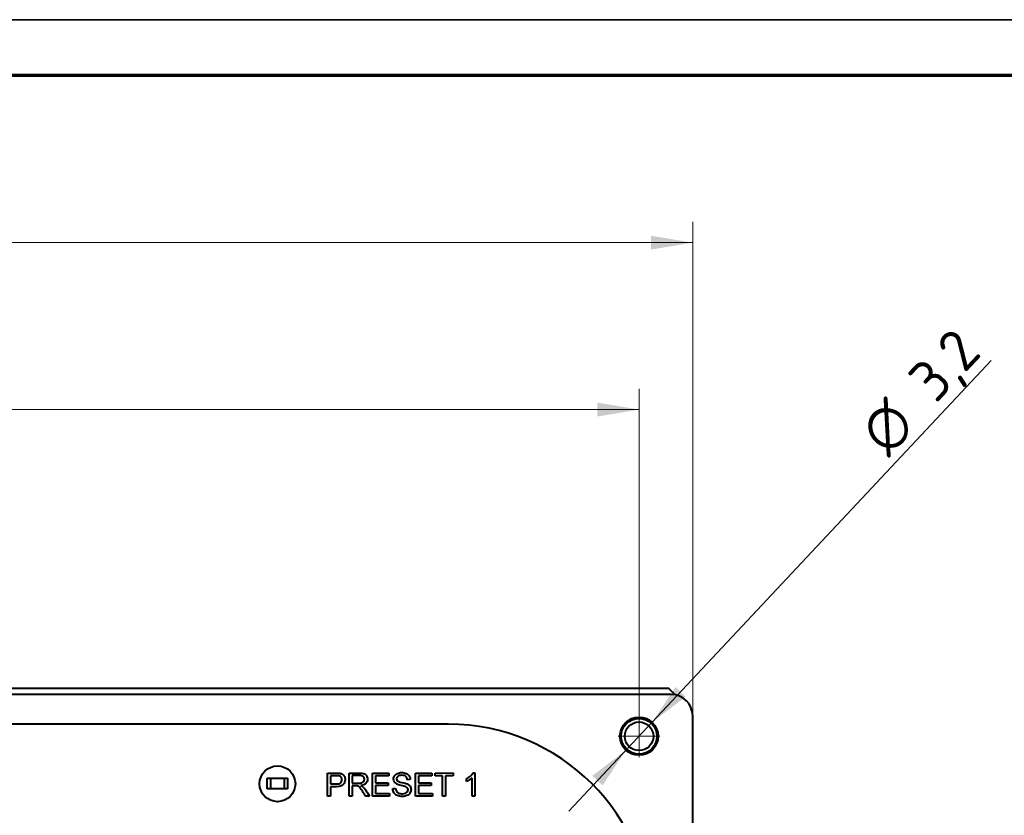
# Model space of a CAD drawing. Header units: millimetres. Extents: x 0 to 420, y -2 to 296.
# Tile 29 of 32: x 177 to 260, y 230 to 296. Entities that reach past the tile are written whole.
import ezdxf
from ezdxf.enums import TextEntityAlignment as Align
from ezdxf.lldxf.tags import DXFTag

# ---------------------------------------------------------------- set-up
doc = ezdxf.new("R2010")
doc.units = ezdxf.units.MM
for name, color, linetype in [('__NAS04_PROGETTI', 7, 'Continuous'), ('_Translation', 7, 'Continuous'), ('Default', 7, 'Continuous'), ('DV1_Predefinito', 7, 'Continuous'), ('GU000075.00.00', 7, 'Continuous'), ('ME001036.00.04', 7, 'Continuous'), ('ME001037.00.00', 7, 'Continuous'), ('Predefinito', 7, 'Continuous'), ('VI000092', 7, 'Continuous')]:
    doc.layers.add(name, color=color, linetype=linetype)
doc.styles.add('SEACAD_Solid_Edge_ISO', font='txt')
doc.styles.add('SEACAD_Solid_Edge_ISO1_SymbolsI', font='semeci1.ttf')
doc.styles.add('SEACAD_Solid_Edge_ISOI', font='seisoi.ttf')
tags = doc.linetypes.add('CENTER2', pattern=[28.575, 19.05, -3.175, 3.175, -3.175]).pattern_tags.tags
tags[10:11] = [DXFTag(74, 4), DXFTag(75, 0), DXFTag(340, '0'), DXFTag(46, 0.0), DXFTag(50, 0.0), DXFTag(44, 0.0), DXFTag(45, 0.0)]
tags[8:9] = [DXFTag(74, 4), DXFTag(75, 0), DXFTag(340, '0'), DXFTag(46, 0.0), DXFTag(50, 0.0), DXFTag(44, 0.0), DXFTag(45, 0.0)]
tags[6:7] = [DXFTag(74, 4), DXFTag(75, 0), DXFTag(340, '0'), DXFTag(46, 0.0), DXFTag(50, 0.0), DXFTag(44, 0.0), DXFTag(45, 0.0)]
tags[4:5] = [DXFTag(74, 4), DXFTag(75, 0), DXFTag(340, '0'), DXFTag(46, 0.0), DXFTag(50, 0.0), DXFTag(44, 0.0), DXFTag(45, 0.0)]
doc.dimstyles.new('ISO', dxfattribs={"dimtxt": 3.5, "dimasz": 3.5, "dimexe": 1.75, "dimexo": 0, "dimgap": 0.875, "dimtad": 1, "dimtxsty": 'SEACAD_Solid_Edge_ISO', "dimblk1": '_SE_FILLED', "dimblk2": '_SE_FILLED', "dimsah": 1, "dimcen": 1.75, "dimadec": 1, "dimazin": 0, "dimtfac": 0.5, "dimtdec": 3, "dimtmove": 0, "dimatfit": 3, "dimfxl": 1, "dimarcsym": 0})

# ---------------------------------------------------------------- blocks, each defined once
blk = doc.blocks.new('SE')
at = {"layer": '__NAS04_PROGETTI', "color": 7, "linetype": 'Continuous', "lineweight": 40}
for p, q in [((197.787, 231.733), (197.787, 232.634)), ((197.787, 232.634), (198.088, 232.634)), ((198.088, 232.634), (199.187, 232.634)), ((198.088, 231.733), (198.088, 232.634)), ((199.187, 232.634), (199.488, 232.634)), ((199.187, 232.634), (199.187, 231.733)), ((199.488, 232.634), (199.488, 231.733)), ((198.088, 231.733), (197.787, 231.733)), ((199.187, 231.733), (198.088, 231.733)), ((199.488, 231.733), (199.187, 231.733))]:
    blk.add_line(p, q, dxfattribs=at)
at = {"layer": 'DV1_Predefinito', "color": 7, "linetype": 'CENTER2', "lineweight": 18}
for p, q in [((228.975, 237.902), (228.975, 234.402)), ((230.725, 236.152), (227.225, 236.152))]:
    blk.add_line(p, q, dxfattribs=at)
at = {"layer": 'GU000075.00.00', "color": 7, "linetype": 'Continuous', "lineweight": 40}
for p, q in [((231.675, 239.652), (108.275, 239.652)), ((212.975, 237.161), (126.975, 237.161)), ((233.475, 164.452), (233.475, 237.852))]:
    blk.add_line(p, q, dxfattribs=at)
blk.add_circle((228.975, 236.152), 1.6, dxfattribs=at)
for centre, radius in [((231.675, 237.852), 1.8), ((212.975, 220.152), 17.009)]:
    blk.add_arc(centre, radius, 0, 90, dxfattribs=at)
at = {"layer": 'ME001036.00.04', "color": 7, "linetype": 'Continuous', "lineweight": 40}
for p, q in [((231.475, 240.152), (108.475, 240.152)), ((232.006, 239.621), (231.475, 240.152))]:
    blk.add_line(p, q, dxfattribs=at)
blk.add_circle((198.638, 232.161), 1.5, dxfattribs=at)
at = {"layer": 'ME001037.00.00', "color": 7, "linetype": 'Continuous', "lineweight": 40}
for p, q in [((202.833, 231.134), (202.833, 233.068)), ((204.647, 231.134), (204.646, 233.068)), ((206.6, 231.134), (206.6, 233.068)), ((206.6, 233.068), (207.995, 233.068)), ((207.995, 233.068), (207.995, 232.842)), ((210.207, 233.068), (211.602, 233.068)), ((210.207, 231.134), (210.207, 233.068)), ((211.602, 233.068), (211.602, 232.842)), ((211.856, 233.068), (213.382, 233.069)), ((211.856, 232.842), (211.856, 233.068)), ((213.382, 233.069), (213.382, 232.842)), ((215.047, 233.074), (215.199, 233.074)), ((215.199, 233.074), (215.199, 231.134)), ((203.088, 232.842), (203.088, 232.146)), ((204.9, 232.856), (204.9, 232.214)), ((207.995, 232.842), (206.854, 232.842)), ((206.854, 232.842), (206.854, 232.247)), ((206.854, 232.247), (207.921, 232.247)), ((207.921, 232.247), (207.921, 232.019)), ((209.785, 232.524), (209.539, 232.506)), ((210.461, 232.842), (210.461, 232.247)), ((211.602, 232.842), (210.461, 232.842)), ((210.461, 232.247), (211.529, 232.247)), ((211.529, 232.247), (211.529, 232.019)), ((212.492, 232.842), (211.856, 232.842)), ((212.492, 231.134), (212.492, 232.842)), ((212.747, 232.842), (212.747, 231.134)), ((213.382, 232.842), (212.747, 232.842)), ((214.487, 232.359), (214.487, 232.588)), ((214.963, 231.134), (214.963, 232.645)), ((203.088, 231.919), (203.088, 231.134)), ((204.9, 231.992), (204.9, 231.134)), ((207.921, 232.019), (206.854, 232.019)), ((206.854, 232.019), (206.854, 231.361)), ((206.854, 231.361), (208.04, 231.361)), ((208.04, 231.361), (208.04, 231.134)), ((208.308, 231.756), (208.549, 231.778)), ((210.461, 232.019), (210.461, 231.361)), ((211.529, 232.019), (210.461, 232.019)), ((210.461, 231.361), (211.647, 231.361)), ((211.647, 231.361), (211.647, 231.134)), ((203.088, 231.134), (202.833, 231.134)), ((204.9, 231.134), (204.647, 231.134)), ((206.346, 231.134), (206.027, 231.134)), ((208.04, 231.134), (206.6, 231.134)), ((211.647, 231.134), (210.207, 231.134)), ((212.747, 231.134), (212.492, 231.134)), ((215.199, 231.134), (214.963, 231.134))]:
    blk.add_line(p, q, dxfattribs=at)
for points, knots in [([(202.833, 233.068), (203.077, 233.068), (203.32, 233.068), (203.563, 233.068), (203.692, 233.068), (203.79, 233.062), (203.857, 233.05), (203.952, 233.034), (204.032, 233.004), (204.097, 232.959), (204.16, 232.914), (204.213, 232.853), (204.251, 232.772), (204.29, 232.691), (204.31, 232.605), (204.31, 232.343), (204.258, 232.204), (204.153, 232.091), (204.048, 231.976), (203.858, 231.919), (203.584, 231.919), (203.419, 231.919), (203.254, 231.919), (203.088, 231.919)], [0, 0, 0, 0, 0.217015, 0.217015, 0.217015, 0.304539, 0.304539, 0.304539, 0.381358, 0.381358, 0.381358, 0.454224, 0.454224, 0.454224, 0.534355, 0.534355, 0.671112, 0.671112, 0.671112, 0.852642, 0.852642, 0.852642, 1, 1, 1, 1]), ([(204.646, 233.068), (204.932, 233.068), (205.217, 233.068), (205.502, 233.068), (205.674, 233.068), (205.806, 233.052), (205.896, 233.017), (205.985, 232.982), (206.057, 232.92), (206.111, 232.833), (206.165, 232.745), (206.191, 232.647), (206.191, 232.404), (206.147, 232.288), (205.969, 232.1), (205.831, 232.039), (205.646, 232.015)], [0, 0, 0, 0, 0.318057, 0.318057, 0.318057, 0.46663, 0.46663, 0.46663, 0.573882, 0.573882, 0.573882, 0.693773, 0.693773, 0.846886, 0.846886, 1, 1, 1, 1]), ([(208.549, 231.778), (208.56, 231.68), (208.587, 231.6), (208.629, 231.538), (208.67, 231.476), (208.734, 231.425), (208.823, 231.386), (208.911, 231.348), (209.01, 231.329), (209.216, 231.329), (209.302, 231.343), (209.451, 231.402), (209.507, 231.442), (209.544, 231.493), (209.58, 231.543), (209.598, 231.599), (209.598, 231.719), (209.58, 231.772), (209.508, 231.862), (209.45, 231.899), (209.369, 231.93), (209.317, 231.95), (209.203, 231.981), (209.025, 232.024), (208.849, 232.066), (208.725, 232.108), (208.654, 232.145), (208.562, 232.194), (208.493, 232.253), (208.403, 232.397), (208.38, 232.477), (208.38, 232.664), (208.408, 232.755), (208.519, 232.925), (208.599, 232.99), (208.706, 233.034), (208.812, 233.077), (208.93, 233.101), (209.203, 233.101), (209.329, 233.077), (209.437, 233.031), (209.546, 232.984), (209.63, 232.918), (209.749, 232.737), (209.78, 232.637), (209.785, 232.524)], [0, 0, 0, 0, 0.049729, 0.049729, 0.049729, 0.09857, 0.09857, 0.09857, 0.153361, 0.153361, 0.201706, 0.201706, 0.250051, 0.250051, 0.250051, 0.285846, 0.285846, 0.32242, 0.32242, 0.358994, 0.358994, 0.358994, 0.428591, 0.428591, 0.428591, 0.504893, 0.504893, 0.504893, 0.558424, 0.558424, 0.611955, 0.611955, 0.669309, 0.669309, 0.726664, 0.726664, 0.726664, 0.796307, 0.796307, 0.872845, 0.872845, 0.872845, 0.936423, 0.936423, 1, 1, 1, 1]), ([(214.487, 232.588), (214.619, 232.65), (214.735, 232.726), (214.836, 232.815), (214.936, 232.903), (215.006, 232.99), (215.047, 233.074)], [0, 0, 0, 0, 0.554038, 0.554038, 0.554038, 1, 1, 1, 1]), ([(203.088, 232.146), (203.255, 232.146), (203.422, 232.146), (203.589, 232.146), (203.754, 232.146), (203.873, 232.177), (204.012, 232.301), (204.046, 232.388), (204.046, 232.581), (204.026, 232.651), (203.986, 232.709), (203.946, 232.768), (203.891, 232.806), (203.824, 232.825), (203.78, 232.837), (203.7, 232.842), (203.584, 232.842), (203.419, 232.842), (203.253, 232.842), (203.088, 232.842)], [0, 0, 0, 0, 0.215508, 0.215508, 0.215508, 0.355035, 0.355035, 0.494563, 0.494563, 0.595601, 0.595601, 0.595601, 0.683171, 0.683171, 0.683171, 0.786664, 0.786664, 0.786664, 1, 1, 1, 1]), ([(204.9, 232.214), (205.084, 232.214), (205.267, 232.214), (205.45, 232.214), (205.567, 232.214), (205.659, 232.226), (205.726, 232.251), (205.792, 232.275), (205.842, 232.314), (205.876, 232.366), (205.911, 232.42), (205.928, 232.478), (205.928, 232.632), (205.894, 232.708), (205.827, 232.767), (205.762, 232.825), (205.656, 232.855), (205.512, 232.856), (205.308, 232.858), (205.104, 232.856), (204.9, 232.856)], [0, 0, 0, 0, 0.228274, 0.228274, 0.228274, 0.344203, 0.344203, 0.344203, 0.424522, 0.424522, 0.424522, 0.498199, 0.498199, 0.60718, 0.60718, 0.60718, 0.746064, 0.746064, 0.746064, 1, 1, 1, 1]), ([(209.539, 232.506), (209.526, 232.627), (209.481, 232.718), (209.329, 232.842), (209.217, 232.873), (209.069, 232.874), (208.914, 232.875), (208.802, 232.844), (208.731, 232.788), (208.661, 232.732), (208.626, 232.663), (208.626, 232.513), (208.65, 232.457), (208.701, 232.412), (208.75, 232.367), (208.878, 232.32), (209.086, 232.274), (209.293, 232.227), (209.436, 232.185), (209.513, 232.15), (209.626, 232.1), (209.709, 232.033), (209.763, 231.954), (209.818, 231.875), (209.843, 231.783), (209.843, 231.576), (209.815, 231.479), (209.755, 231.389), (209.696, 231.298), (209.612, 231.228), (209.502, 231.177), (209.392, 231.126), (209.267, 231.102), (208.956, 231.102), (208.81, 231.126), (208.692, 231.178), (208.574, 231.229), (208.48, 231.305), (208.413, 231.408), (208.347, 231.51), (208.312, 231.626), (208.308, 231.756)], [0, 0, 0, 0, 0.065172, 0.065172, 0.130345, 0.130345, 0.130345, 0.199459, 0.199459, 0.199459, 0.244416, 0.244416, 0.283572, 0.283572, 0.283572, 0.363805, 0.363805, 0.363805, 0.450618, 0.450618, 0.450618, 0.513219, 0.513219, 0.513219, 0.571165, 0.571165, 0.629836, 0.629836, 0.629836, 0.695166, 0.695166, 0.695166, 0.765996, 0.765996, 0.856873, 0.856873, 0.856873, 0.928294, 0.928294, 0.928294, 1, 1, 1, 1]), ([(214.963, 232.645), (214.905, 232.591), (214.831, 232.535), (214.737, 232.481), (214.644, 232.428), (214.56, 232.386), (214.487, 232.359)], [0, 0, 0, 0, 0.501437, 0.501437, 0.501437, 1, 1, 1, 1]), ([(206.027, 231.134), (205.942, 231.268), (205.856, 231.402), (205.771, 231.536), (205.697, 231.652), (205.634, 231.741), (205.539, 231.864), (205.495, 231.908), (205.457, 231.932), (205.419, 231.957), (205.379, 231.974), (205.339, 231.983), (205.311, 231.989), (205.263, 231.992), (205.198, 231.992), (205.099, 231.992), (204.999, 231.992), (204.9, 231.992)], [0, 0, 0, 0, 0.30682, 0.30682, 0.30682, 0.470637, 0.470637, 0.634455, 0.634455, 0.634455, 0.716944, 0.716944, 0.716944, 0.808477, 0.808477, 0.808477, 1, 1, 1, 1]), ([(205.646, 232.015), (205.714, 231.981), (205.764, 231.949), (205.8, 231.918), (205.878, 231.852), (205.946, 231.764), (206.012, 231.661), (206.123, 231.485), (206.235, 231.31), (206.346, 231.134)], [0, 0, 0, 0, 0.160109, 0.160109, 0.160109, 0.45305, 0.45305, 0.45305, 1, 1, 1, 1])]:
    blk.add_open_spline(points, degree=3, knots=knots, dxfattribs=at)
at = {"layer": 'VI000092', "color": 7, "linetype": 'Continuous', "lineweight": 40}
for radius in [1.5, 1.2]:
    blk.add_circle((228.975, 236.152), radius, dxfattribs=at)
at = {"layer": 'VI000092', "color": 7, "linetype": 'Continuous', "lineweight": 20}
blk.add_arc((228.975, 236.152), 1.194, 255, 195, dxfattribs=at)
blk = doc.blocks.new('DMBLK13')
at = {"layer": 'Default', "linetype": 'Continuous', "lineweight": 18}
for points in [[(114.475, 264.139), (110.975, 263.556), (114.475, 262.973)], [(225.475, 264.139), (225.475, 262.973), (228.975, 263.556)]]:
    blk.add_hatch(color=7, dxfattribs=at).paths.add_polyline_path(points)
at = {"layer": 'Default', "color": 7, "linetype": 'Continuous', "lineweight": 18}
for p, q in [((110.975, 236.152), (110.975, 265.306)), ((228.975, 236.152), (228.975, 265.306)), ((228.975, 263.556), (110.975, 263.556))]:
    blk.add_line(p, q, dxfattribs=at)
at = {"layer": 'Default', "color": 7, "linetype": 'Continuous', "lineweight": 18, "style": 'SEACAD_Solid_Edge_ISOI'}
blk.add_text('118', height=3.5, dxfattribs=at).set_placement((167.43, 267.931), align=Align.TOP_LEFT)
blk = doc.blocks.new('_SE_FILLED')
at = {"color": 0}
blk.add_line((0, 0), (-1, 0), dxfattribs=at)
blk.add_solid([(0, 0), (-1, -0.1665), (-1, 0.1665), (0, 0)], dxfattribs=at)
blk = doc.blocks.new('DMBLK14')
at = {"layer": 'Default', "linetype": 'Continuous', "lineweight": 18}
for points in [[(67.689, 236.652), (68.855, 236.652), (68.272, 240.152)], [(67.689, 165.652), (68.272, 162.152), (68.855, 165.652)]]:
    blk.add_hatch(color=7, dxfattribs=at).paths.add_polyline_path(points)
at = {"layer": 'Default', "color": 7, "linetype": 'Continuous', "lineweight": 18}
for p, q in [((231.475, 240.152), (66.522, 240.152)), ((68.272, 240.152), (68.272, 162.152)), ((231.475, 162.152), (66.522, 162.152))]:
    blk.add_line(p, q, dxfattribs=at)
at = {"layer": 'Default', "color": 7, "linetype": 'Continuous', "lineweight": 18, "style": 'SEACAD_Solid_Edge_ISOI'}
blk.add_text('78', height=3.5, rotation=90, dxfattribs=at).set_placement((63.897, 198.925), align=Align.TOP_LEFT)
blk = doc.blocks.new('DMBLK16')
at = {"layer": 'Default', "linetype": 'Continuous', "lineweight": 18}
for points in [[(232.038, 240.271), (230.07, 237.319), (232.889, 239.473)], [(225.061, 232.831), (225.912, 232.033), (227.881, 234.985)]]:
    blk.add_hatch(color=7, dxfattribs=at).paths.add_polyline_path(points)
at = {"layer": 'Default', "color": 7, "linetype": 'Continuous', "lineweight": 18}
for p, q in [((230.07, 237.319), (258.519, 267.657)), ((223.092, 229.879), (230.07, 237.319))]:
    blk.add_line(p, q, dxfattribs=at)
for s, style, p in [('3,2', 'SEACAD_Solid_Edge_ISOI', (251.333, 266.391)), ('O', 'SEACAD_Solid_Edge_ISO1_SymbolsI', (247.231, 262.016))]:
    blk.add_text(s, height=3.5, rotation=46.84027, dxfattribs=dict(at, style=style)).set_placement(p, align=Align.TOP_LEFT)
blk = doc.blocks.new('DMBLK17')
at = {"layer": 'Default', "linetype": 'Continuous', "lineweight": 18}
for points in [[(109.975, 278.139), (106.475, 277.556), (109.975, 276.973)], [(229.975, 278.139), (229.975, 276.973), (233.475, 277.556)]]:
    blk.add_hatch(color=7, dxfattribs=at).paths.add_polyline_path(points)
at = {"layer": 'Default', "color": 7, "linetype": 'Continuous', "lineweight": 18}
for p, q in [((106.475, 237.852), (106.475, 279.306)), ((233.475, 237.852), (233.475, 279.306)), ((106.475, 277.556), (233.475, 277.556))]:
    blk.add_line(p, q, dxfattribs=at)
at = {"layer": 'Default', "color": 7, "linetype": 'Continuous', "lineweight": 18, "style": 'SEACAD_Solid_Edge_ISOI'}
blk.add_text('126', height=3.5, dxfattribs=at).set_placement((165.886, 281.931), align=Align.TOP_LEFT)

msp = doc.modelspace()

# ---------------------------------------------------------------- linework, layer by layer
at = {"layer": '_Translation', "color": 7, "linetype": 'Continuous', "lineweight": 70}
msp.add_line((5.345, 291.597), (415.345, 291.597), dxfattribs=at)
at = {"layer": 'Predefinito', "color": 7, "linetype": 'Continuous', "lineweight": 35}
msp.add_line((0.74, 296.257), (420.012, 296.257), dxfattribs=at)

# ---------------------------------------------------------------- block references
at = {"layer": 'Default'}
msp.add_blockref('SE', (0, 0), dxfattribs=at)

# ---------------------------------------------------------------- dimensions: what is measured, and where the dimension line sits
at = {"layer": 'Default', "color": 7, "linetype": 'Continuous', "lineweight": 18}
for base, p1, p2, angle, text, picture, middle in [((106.475, 277.556), (106.475, 237.852), (233.475, 237.852), 0, '\\A1;126 {}', 'DMBLK17', (169.975, 277.556)), ((68.272, 240.152), (231.475, 240.152), (231.475, 162.152), 270, '\\A1;<>', 'DMBLK14', (68.272, 201.152))]:
    dim = msp.add_linear_dim(base=base, p1=p1, p2=p2, angle=angle, text=text, dimstyle='ISO', dxfattribs=at)
    dim.commit()
    dim.dimension.update_dxf_attribs({"geometry": picture, "text_midpoint": middle, "dimtype": 161})
dim = msp.add_diameter_dim_2p(p1=(227.881, 234.985), p2=(230.07, 237.319), text='\\A1;<>', dimstyle='ISO', override={"dimtmove": 1, "dimtolj": 1}, dxfattribs=at)
dim.commit()
dim.dimension.update_dxf_attribs({"geometry": 'DMBLK16', "text_midpoint": (249.584, 258.13), "dimtype": 163})
dim = msp.add_linear_dim(base=(110.975, 263.556), p1=(228.975, 236.152), p2=(110.975, 236.152), text='\\A1;<>', dimstyle='ISO', dxfattribs=at)
dim.commit()
dim.dimension.update_dxf_attribs({"geometry": 'DMBLK13', "text_midpoint": (169.975, 263.556), "dimtype": 160})

doc.saveas('drawing.dxf')
